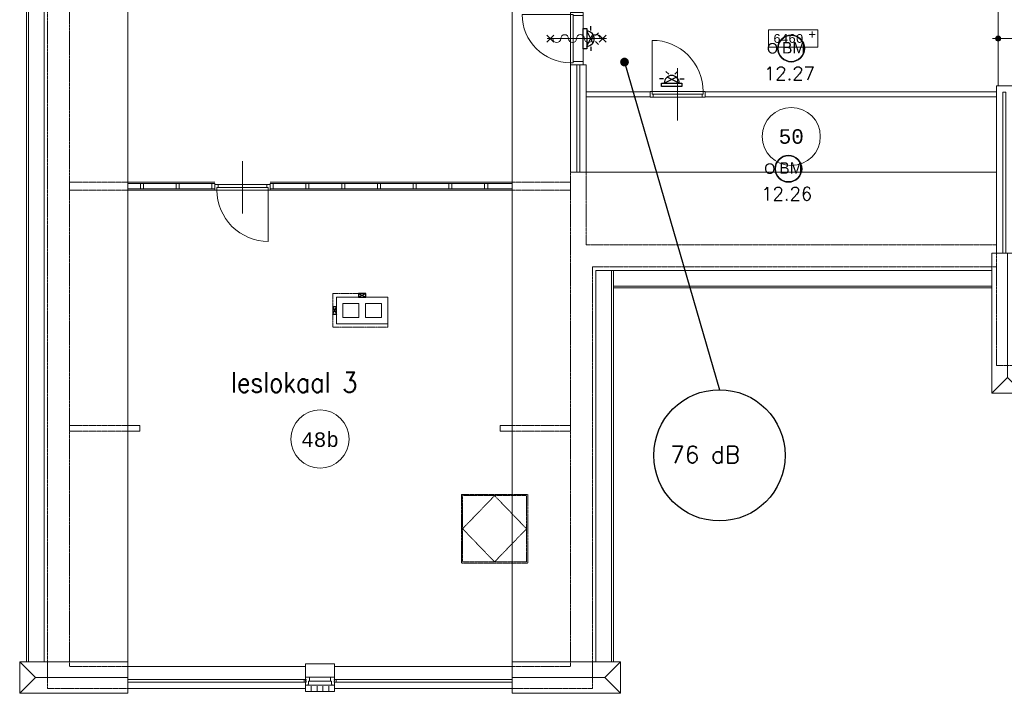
# Model space of a CAD drawing. Header units: millimetres. Extents: x 1890 to 160200, y 5205 to 111580.
# Tile 24 of 51: x 6018 to 22958, y 84555 to 96151. Entities that reach past the tile are written whole.
import ezdxf
from ezdxf.enums import TextEntityAlignment as Align
from ezdxf.xclip import XClip

# ---------------------------------------------------------------- set-up
doc = ezdxf.new("R2010")
doc.units = ezdxf.units.MM
doc.header["$XCLIPFRAME"] = 0
doc.linetypes.add('Xref-geb26-2e-verd$0$E_GOOT3', pattern=[5, 4, -1])
doc.linetypes.add('Xref-geb26-2e-verd$0$HIDDEN', pattern=[0.375, 0.25, -0.125])
for name, color, linetype in [('BRAND', 1, 'Continuous'), ('DB-waardes', 6, 'Continuous'), ('Xref', 253, 'Continuous'), ('Xref-geb26-2e-verd$0$AL$1A---_ALGEMEEN', 253, 'Continuous'), ('Xref-geb26-2e-verd$0$AM$1A---_ARCERING', 253, 'Continuous'), ('Xref-geb26-2e-verd$0$AT$1A---_TEKST035', 253, 'Continuous'), ('Xref-geb26-2e-verd$0$AT$1A---_TEKST050', 253, 'Continuous'), ('Xref-geb26-2e-verd$0$AT$1A---_TEKST070', 253, 'Continuous'), ('Xref-geb26-2e-verd$0$EL6131--_WG', 253, 'Continuous')]:
    doc.layers.add(name, color=color, linetype=linetype)
doc.layers.get('Xref').off()
doc.styles.add('ROMANS', font='romans')
doc.styles.add('TXT', font='txt')
doc.styles.add('Xref-geb26-2e-verd$0$MONOTXT', font='MONOTXT')
doc.styles.add('Xref-geb26-2e-verd$0$ROMANS', font='ROMANS')

# ---------------------------------------------------------------- blocks, each defined once
blk = doc.blocks.new('Xref-geb26-2e-verd$0$ED0881')
at = {"layer": 'Xref-geb26-2e-verd$0$AL$1A---_ALGEMEEN', "color": 0, "linetype": 'Continuous', "lineweight": 0}
for p, q in [((475, -400), (475, 500)), ((915, 0), (35, 0)), ((55, 100), (895, 100)), ((55, 45), (895, 45))]:
    blk.add_line(p, q, dxfattribs=at)
for points in [[(55, 100), (0, 100), (0, 0), (35, 0), (35, 45), (55, 45), (55, 100)], [(950, 0), (915, 0), (915, 45), (895, 45), (895, 100), (950, 100), (950, 0)]]:
    blk.add_lwpolyline(points, close=True, dxfattribs=at)
blk.add_lwpolyline([(35, 0), (35, -880, 0.414214), (915, 0)], format="xyb", dxfattribs=at)
blk = doc.blocks.new('*O279')
at = {"layer": 'Xref-geb26-2e-verd$0$AL$1A---_ALGEMEEN', "color": 0, "linetype": 'Continuous', "lineweight": 0}
for p, q in [((-183, 9), (183, 9)), ((-205.5, -130), (205.5, -130)), ((-183, -63), (183, -63)), ((-150, -240), (-150, -150)), ((-50, -240), (-50, -150)), ((50, -240), (50, -150)), ((150, -240), (150, -150))]:
    blk.add_line(p, q, dxfattribs=at)
for points in [[(-250, 190), (-250, 240), (250, 240), (250, 190)], [(-250, -190), (-250, -240), (250, -240), (250, -190)]]:
    blk.add_lwpolyline(points, dxfattribs=at)
for points in [[(-250, 9), (-185.15, 9), (-183, 6.86), (-183, -63), (-200, -63), (-200, -114), (-205.5, -114), (-205.5, -127.78), (-207.72, -130), (-250, -130), (-250, -76), (-241, -76), (-241, -60), (-250, -60), (-250, -46), (-241, -46), (-241, -30), (-250, -30)], [(250, 9), (185.15, 9), (183, 6.86), (183, -63), (200, -63), (200, -114), (205.5, -114), (205.5, -127.78), (207.72, -130), (250, -130), (250, -76), (241, -76), (241, -60), (250, -60), (250, -46), (241, -46), (241, -30), (250, -30)], [(-275, -30), (-241, -30), (-241, -46), (-250, -46), (-250, -60), (-241, -60), (-241, -76), (-275, -76)], [(275, -30), (241, -30), (241, -46), (250, -46), (250, -60), (241, -60), (241, -76), (275, -76)]]:
    blk.add_lwpolyline(points, close=True, dxfattribs=at)
blk = doc.blocks.new('*O281')
at = {"layer": 'Xref-geb26-2e-verd$0$AL$1A---_ALGEMEEN', "color": 0, "linetype": 'Continuous', "lineweight": 0}
for p, q in [((-1807.5, 70), (-3307.5, 70)), ((-1807.5, 45), (-3307.5, 45)), ((3307.5, 70), (-857.5, 70)), ((3307.5, 45), (-857.5, 45)), ((-1807.5, -45), (-3307.5, -45)), ((-1807.5, -70), (-3307.5, -70)), ((3307.5, -45), (-857.5, -45)), ((3307.5, -70), (-857.5, -70))]:
    blk.add_line(p, q, dxfattribs=at)
at = {"layer": 'Xref-geb26-2e-verd$0$AL$1A---_ALGEMEEN', "color": 0, "linetype": 'Xref-geb26-2e-verd$0$HIDDEN', "lineweight": 0}
for points in [[(-4307.5, -70), (-3307.5, -70), (-3307.5, 70), (-4307.5, 70)], [(4307.5, -70), (3307.5, -70), (3307.5, 70), (4307.5, 70)]]:
    blk.add_lwpolyline(points, close=True, dxfattribs=at)
at = {"layer": 'Xref-geb26-2e-verd$0$AL$1A---_ALGEMEEN', "color": 0, "linetype": 'Continuous', "lineweight": 0}
for points in [[(-3037.5, -45), (-3089.5, -45), (-3089.5, 45), (-3037.5, 45)], [(-2422.5, -45), (-2474.5, -45), (-2474.5, 45), (-2422.5, 45)], [(-1807.5, -45), (-1859.5, -45), (-1859.5, 45), (-1807.5, 45)], [(-857.5, -45), (-805.5, -45), (-805.5, 45), (-857.5, 45)], [(-242.5, -45), (-190.5, -45), (-190.5, 45), (-242.5, 45)], [(372.5, -45), (424.5, -45), (424.5, 45), (372.5, 45)], [(987.5, -45), (1039.5, -45), (1039.5, 45), (987.5, 45)], [(1602.5, -45), (1654.5, -45), (1654.5, 45), (1602.5, 45)], [(2217.5, -45), (2269.5, -45), (2269.5, 45), (2217.5, 45)], [(2832.5, -45), (2884.5, -45), (2884.5, 45), (2832.5, 45)]]:
    blk.add_lwpolyline(points, close=True, dxfattribs=at)
blk = doc.blocks.new('*O285')
at = {"layer": 'Xref-geb26-2e-verd$0$AM$1A---_ARCERING', "linetype": 'Continuous', "lineweight": 0}
blk.add_hatch(color=256, dxfattribs=at).paths.add_polyline_path([(-217.6, 0, 1), (-302.4, 0, 1)])
at = {"layer": 'Xref-geb26-2e-verd$0$AL$1A---_ALGEMEEN', "color": 0, "linetype": 'Continuous', "lineweight": 0}
for p, q in [((-260, -815), (-260, 815)), ((90, -815), (90, 815)), ((-360, 0), (90, 0))]:
    blk.add_line(p, q, dxfattribs=at)
blk.add_circle((-260, 0), 42.4, dxfattribs=at)
blk.add_solid([(90, 76.95), (360, 0), (90, -76.95)], dxfattribs=at)
blk = doc.blocks.new('Xref-geb26-2e-verd$0$ED0831')
at = {"layer": 'Xref-geb26-2e-verd$0$AL$1A---_ALGEMEEN', "color": 0, "linetype": 'Continuous', "lineweight": 0}
for p, q in [((450, -400), (450, 620)), ((0, 0), (0, 220)), ((0, 220), (55, 220)), ((55, 220), (845, 220)), ((55, 220), (55, 45)), ((900, 220), (845, 220)), ((845, 220), (845, 45)), ((900, 0), (900, 220)), ((35, 0), (0, 0)), ((55, 45), (35, 45)), ((35, 45), (35, 0)), ((35, 0), (35, -830)), ((865, 0), (35, 0)), ((55, 45), (845, 45)), ((845, 45), (865, 45)), ((865, 45), (865, 0)), ((865, 0), (900, 0))]:
    blk.add_line(p, q, dxfattribs=at)
blk.add_arc((35, 0), 830, 270, 360, dxfattribs=at)
blk = doc.blocks.new('*O287')
at = {"layer": 'Xref-geb26-2e-verd$0$AL$1A---_ALGEMEEN', "color": 0, "linetype": 'Continuous', "lineweight": 0}
for p in [(0, 1205), (-270, -1205), (270, -1205)]:
    blk.add_line(p, (0, -935), dxfattribs=at)
blk.add_lwpolyline([(-270, 1205), (270, 1205), (270, -1205), (-270, -1205)], close=True, dxfattribs=at)
blk = doc.blocks.new('*O292')
at = {"layer": 'Xref-geb26-2e-verd$0$AL$1A---_ALGEMEEN', "color": 0, "linetype": 'Continuous', "lineweight": 0}
for p in [(-1205, 270), (-1205, -270), (655, 0)]:
    blk.add_line(p, (-935, 0), dxfattribs=at)
blk.add_lwpolyline([(655, -270), (655, 270), (-1205, 270), (-1205, -270)], close=True, dxfattribs=at)
blk = doc.blocks.new('*O293')
at = {"layer": 'Xref-geb26-2e-verd$0$AL$1A---_ALGEMEEN', "color": 0, "linetype": 'Continuous', "lineweight": 0}
for p in [(1205, 270), (-655, 0), (1205, -270)]:
    blk.add_line(p, (935, 0), dxfattribs=at)
blk.add_lwpolyline([(-655, -270), (-655, 270), (1205, 270), (1205, -270)], close=True, dxfattribs=at)
blk = doc.blocks.new('Xref-geb26-2e-verd$0$BRW60')
at = {"layer": 'Xref-geb26-2e-verd$0$AL$1A---_ALGEMEEN', "color": 0, "linetype": 'Continuous', "lineweight": 0}
for p, q in [((-61.42, 393.58), (61.43, 516.42)), ((59.19, 395.81), (-59.19, 514.19)), ((-61.42, -506.42), (61.43, -383.58)), ((59.19, -504.19), (-59.19, -385.81))]:
    blk.add_line(p, q, dxfattribs=at)
blk = doc.blocks.new('*O340')
at = {"layer": 'Xref-geb26-2e-verd$0$AL$1A---_ALGEMEEN', "color": 0, "linetype": 'Continuous', "lineweight": 0}
blk.add_lwpolyline([(0, -407, 1), (0, -271, -1), (0, -136, 1), (0, 0, -1), (0, 136, 1), (0, 271, -1), (0, 407)], format="xyb", dxfattribs=at)
blk = doc.blocks.new('Xref-geb26-2e-verd$0$BRW00')
at = {"layer": 'Xref-geb26-2e-verd$0$AL$1A---_ALGEMEEN', "color": 0, "linetype": 'Continuous', "lineweight": 0}
blk.add_blockref('*O340', (0, 0), dxfattribs=at)
blk = doc.blocks.new('*O358')
at = {"layer": 'Xref-geb26-2e-verd$0$AL$1A---_ALGEMEEN', "color": 0, "linetype": 'Continuous', "lineweight": 0}
blk.add_line((450, 0.01), (-450, 0.01), dxfattribs=at)
at = {"layer": 'Xref-geb26-2e-verd$0$AL$1A---_ALGEMEEN', "color": 0, "linetype": 'Continuous', "lineweight": 0, "rotation": 270}
blk.add_blockref('Xref-geb26-2e-verd$0$BRW00', (-5, 0.01), dxfattribs=at)
blk = doc.blocks.new('Xref-geb26-2e-verd$0$E00112')
at = {"color": 0, "linetype": 'Continuous'}
for p, q in [((0, 1), (-1, 1)), ((-1, 1), (-1, 0)), ((-1, 0), (0, 1)), ((-1, 1), (0, 0)), ((-1, 0), (0, 0)), ((0, 0), (0, 1))]:
    blk.add_line(p, q, dxfattribs=at)
blk = doc.blocks.new('Xref-geb26-2e-verd')
at = {"layer": 'Xref-geb26-2e-verd$0$AL$1A---_ALGEMEEN', "linetype": 'Continuous', "lineweight": 0}
for p, q in [((78882.42, 107281.73), (78882.42, 81336.73)), ((78912.42, 107281.73), (78912.42, 81336.73)), ((79182.42, 107281.73), (79182.42, 81336.73)), ((87237.42, 99321.73), (87237.42, 81336.73)), ((80622.42, 93726.73), (80622.42, 88136.73)), ((95567.42, 89766.73), (88237.42, 89766.73)), ((80622.42, 88136.73), (80622.42, 81336.73)), ((88677.42, 88076.73), (95487.42, 88076.73)), ((88677.42, 81336.73), (88677.42, 88076.73)), ((88947.42, 81336.73), (88947.42, 88076.73)), ((88977.42, 81336.73), (88977.42, 88076.73)), ((88977.42, 87806.73), (95487.42, 87806.73)), ((88977.42, 87776.73), (95487.42, 87776.73))]:
    blk.add_line(p, q, dxfattribs=at)
at = {"layer": 'Xref-geb26-2e-verd$0$AL$1A---_ALGEMEEN', "linetype": 'Xref-geb26-2e-verd$0$HIDDEN', "lineweight": 0}
for points in [[(80622.42, 107741.73), (79242.42, 107741.73), (79242.42, 80876.73), (80622.42, 80876.73)], [(80622.42, 97566.73), (79622.42, 97566.73), (79622.42, 81256.73), (80622.42, 81256.73)], [(88237.42, 89766.73), (88237.42, 81256.73), (87237.42, 81256.73)], [(88507.42, 89766.73), (88507.42, 88516.73), (95567.42, 88516.73)], [(95567.42, 88371.73), (95567.42, 86441.73), (144002.42, 86441.73), (144002.42, 88371.73)], [(95567.42, 88136.73), (88617.42, 88136.73), (88617.42, 80876.73), (87237.42, 80876.73)]]:
    blk.add_lwpolyline(points, dxfattribs=at)
at = {"layer": 'Xref-geb26-2e-verd$0$AL$1A---_ALGEMEEN', "linetype": 'Continuous', "lineweight": 0}
for points in [[(91647.42, 91916.73), (92497.42, 91916.73), (92497.42, 92216.73), (91647.42, 92216.73)], [(88237.42, 89766.73), (88347.42, 89766.73), (88347.42, 91616.73), (88237.42, 91616.73)], [(88397.42, 89766.73), (88507.42, 89766.73), (88507.42, 91616.73), (88397.42, 91616.73)], [(95947.42, 91251.73), (95567.42, 91251.73), (95567.42, 88371.73), (95677.42, 88371.73), (95677.42, 91141.73), (95727.42, 91141.73), (95727.42, 88371.73), (95947.42, 88371.73), (95947.42, 88951.73), (98997.42, 88951.73), (98997.42, 88371.73), (99217.42, 88371.73), (99217.42, 89336.73), (99597.42, 89336.73), (99597.42, 90241.73), (99217.42, 90241.73), (99217.42, 91511.73), (98997.42, 91511.73), (98997.42, 89061.73), (95947.42, 89061.73)], [(88507.42, 91061.73), (89607.42, 91061.73), (89607.42, 91151.73), (88507.42, 91151.73)], [(90557.42, 91061.73), (95567.42, 91061.73), (95567.42, 91151.73), (90557.42, 91151.73)], [(84212.42, 87156.73), (85097.42, 87156.73), (85097.42, 87616.73), (84212.42, 87616.73)], [(84322.42, 87266.73), (84599.92, 87266.73), (84599.92, 87506.73), (84322.42, 87506.73)], [(84709.92, 87506.73), (84987.42, 87506.73), (84987.42, 87266.73), (84709.92, 87266.73)], [(80622.42, 85306.73), (80832.42, 85306.73), (80832.42, 85406.73), (80622.42, 85406.73)], [(87237.42, 85306.73), (87027.42, 85306.73), (87027.42, 85406.73), (87237.42, 85406.73)], [(80622.42, 81036.73), (83679.92, 81036.73), (83679.92, 81256.73), (80622.42, 81256.73)], [(87237.42, 81036.73), (84179.92, 81036.73), (84179.92, 81256.73), (87237.42, 81256.73)], [(80622.42, 80876.73), (83679.92, 80876.73), (83679.92, 80986.73), (80622.42, 80986.73)], [(87237.42, 80876.73), (84179.92, 80876.73), (84179.92, 80986.73), (87237.42, 80986.73)]]:
    blk.add_lwpolyline(points, close=True, dxfattribs=at)
at = {"layer": 'Xref-geb26-2e-verd$0$AL$1A---_ALGEMEEN', "linetype": 'Xref-geb26-2e-verd$0$HIDDEN', "lineweight": 0}
for points in [[(79622.42, 85306.73), (80622.42, 85306.73), (80622.42, 85406.73), (79622.42, 85406.73)], [(88237.42, 85306.73), (87237.42, 85306.73), (87237.42, 85406.73), (88237.42, 85406.73)], [(86363.02, 84219.07), (87503.02, 84219.07), (87503.02, 83039.07), (86363.02, 83039.07)], [(86383.02, 84199.07), (87483.02, 84199.07), (87483.02, 83059.07), (86383.02, 83059.07)], [(86933.02, 84199.07), (86383.02, 83629.07), (86933.02, 83059.07), (87483.02, 83629.07)]]:
    blk.add_lwpolyline(points, close=True, dxfattribs=at)
at = {"layer": 'Xref-geb26-2e-verd$0$AL$1A---_ALGEMEEN', "linetype": 'Continuous', "lineweight": 0}
for centre in [(92037.4173, 90381.73184), (83929.92131, 85174.22989)]:
    blk.add_circle(centre, 500, dxfattribs=at)
at = {"layer": 'Xref-geb26-2e-verd$0$EL6131--_WG', "linetype": 'Xref-geb26-2e-verd$0$E_GOOT3', "lineweight": 0}
for p, q in [((84589.92, 87676.73, 2500), (84152.42, 87676.73, 2500)), ((84152.42, 87676.73, 2500), (84152.42, 87096.73, 2500)), ((84589.92, 87616.73, 2500), (84212.42, 87616.73, 2500)), ((84212.42, 87616.73, 2500), (84212.42, 87156.73, 2500)), ((84152.42, 87096.73, 2500), (85097.42, 87096.73, 2500)), ((84212.42, 87156.73, 2500), (85097.42, 87156.73, 2500))]:
    blk.add_line(p, q, dxfattribs=at)
at = {"layer": 'Xref-geb26-2e-verd$0$EL6131--_WG', "lineweight": 0}
blk.add_line((85097.42, 87156.73), (85097.42, 87096.73, 2500), dxfattribs=at)
at = {"layer": 'Xref-geb26-2e-verd$0$AL$1A---_ALGEMEEN', "linetype": 'Continuous', "lineweight": 0}
for name, p in [('*O285', (95857.42, 92066.73)), ('*O358', (88347.42, 92066.72)), ('*O281', (83929.92, 89526.73)), ('*O287', (95757.42, 87166.73)), ('*O292', (79967.42, 81066.73)), ('*O293', (87892.42, 81066.73)), ('*O279', (83929.92, 81066.73))]:
    blk.add_blockref(name, p, dxfattribs=at)
for name, p, rotation in [('Xref-geb26-2e-verd$0$ED0831', (88237.42, 92516.73), 270), ('Xref-geb26-2e-verd$0$BRW60', (88347.42, 92066.73), 90)]:
    blk.add_blockref(name, p, dxfattribs=dict(at, rotation=rotation))
at = {"layer": 'Xref-geb26-2e-verd$0$AL$1A---_ALGEMEEN', "linetype": 'Continuous', "lineweight": 0, "yscale": -1}
blk.add_blockref('Xref-geb26-2e-verd$0$ED0881', (89607.42, 91156.73), dxfattribs=at)
at = {"layer": 'Xref-geb26-2e-verd$0$AL$1A---_ALGEMEEN', "linetype": 'Continuous', "lineweight": 0, "yscale": -1, "rotation": 180}
blk.add_blockref('Xref-geb26-2e-verd$0$ED0881', (83072.42, 89456.73), dxfattribs=at)
at = {"layer": 'Xref-geb26-2e-verd$0$EL6131--_WG', "linetype": 'Continuous', "lineweight": 0, "xscale": 60, "yscale": 130, "zscale": 60, "rotation": 270}
blk.add_blockref('Xref-geb26-2e-verd$0$E00112', (84589.92, 87616.73), dxfattribs=at)
at = {"layer": 'Xref-geb26-2e-verd$0$EL6131--_WG', "linetype": 'Continuous', "lineweight": 0, "xscale": 60, "yscale": 130, "zscale": 60}
blk.add_blockref('Xref-geb26-2e-verd$0$E00112', (84212.42, 87321.73), dxfattribs=at)
at = {"layer": 'Xref-geb26-2e-verd$0$AT$1A---_TEKST035', "linetype": 'Continuous', "lineweight": 0, "style": 'Xref-geb26-2e-verd$0$MONOTXT'}
for s, p in [('+', (92332.64, 92137.99)), ('6460', (91727.05, 92069.27))]:
    blk.add_text(s, height=150, dxfattribs=at).set_placement(p, align=Align.MIDDLE_LEFT)
at = {"layer": 'Xref-geb26-2e-verd$0$AT$1A---_TEKST050', "linetype": 'Continuous', "lineweight": 0, "style": 'Xref-geb26-2e-verd$0$MONOTXT'}
for s, p in [('50', (92037.36, 90381.68)), ('48b', (83929.91, 85174.24))]:
    blk.add_text(s, height=250.00002, dxfattribs=at).set_placement(p, align=Align.MIDDLE)
at = {"layer": 'Xref-geb26-2e-verd$0$AT$1A---_TEKST070', "linetype": 'Continuous', "lineweight": 0, "style": 'Xref-geb26-2e-verd$0$ROMANS', "width": 0.857143}
blk.add_text('leslokaal 3', height=349.99998, dxfattribs=at).set_placement((82398.13, 85973.02))
blk = doc.blocks.new('BR-OPT-M')
at = {"layer": 'BRAND', "color": 0}
blk.add_lwpolyline([(1.75, 0, 1), (-1.75, 0, 1)], format="xyb", close=True, dxfattribs=at)
blk.add_circle((0, 0), 1.75, dxfattribs=at)
for start, end in [(0, 180), (180, 0)]:
    blk.add_arc((0, 0), 1.75, start, end, dxfattribs=at)
at = {"layer": 'BRAND', "color": 0, "style": 'TXT'}
blk.add_text('O', height=1.4, dxfattribs=at).set_placement((-3.2, -0.68))
at = {"layer": 'BRAND', "color": 0, "insert": (-1.2, 0.86), "char_height": 1.522, "width": 4.0171, "attachment_point": 1, "style": 'TXT'}
blk.add_mtext('BM', dxfattribs=at)
at = {"layer": 'BRAND', "color": 0, "style": 'ROMANS'}
blk.add_attdef('ION1-B', text='', height=1.75, dxfattribs=at).set_placement((-0.23, -2.43), align=Align.TOP_CENTER)
blk = doc.blocks.new('NEVENIN')
at = {"layer": 'BRAND', "color": 0}
for p, q in [((-0.86, 3.53), (-1.68, 4.35)), ((0.86, 3.53), (1.68, 4.35)), ((-2.37, 2.19), (-3.54, 2.19)), ((-2.91, 1.02), (2.91, 1.02)), ((-2.91, 0), (-2.91, 1.02)), ((2.91, 0), (-2.91, 0)), ((-2.16, 1.02), (1.31, 2.74)), ((2.16, 1.02), (-1.31, 2.74)), ((2.37, 2.19), (3.54, 2.19)), ((2.91, 1.02), (2.91, 0))]:
    blk.add_line(p, q, dxfattribs=at)
blk.add_arc((0, 1.02), 2.16, 360, 180, dxfattribs=at)

msp = doc.modelspace()

# ---------------------------------------------------------------- linework, layer by layer
at = {"layer": 'DB-waardes'}
msp.add_line((16424, 95422), (18056, 89782), dxfattribs=at)
at = {"layer": 'DB-waardes', "const_width": 75}
msp.add_lwpolyline([(16386, 95422, 1), (16461, 95422, 1)], format="xyb", close=True, dxfattribs=at)
at = {"layer": 'DB-waardes'}
msp.add_circle((18056, 88652), 1130, dxfattribs=at)

# ---------------------------------------------------------------- block references
at = {"layer": 'BRAND', "xscale": 60, "yscale": 60, "zscale": 60, "rotation": 270}
msp.add_blockref('NEVENIN', (15713, 95825), dxfattribs=at)
at = {"layer": 'BRAND', "xscale": 130, "yscale": 130, "zscale": 130}
for p, values in [((19291, 95656), {'ION1-B': '12.27'}), ((19244, 93585), {'ION1-B': '12.26'})]:
    msp.add_blockref('BR-OPT-M', p, dxfattribs=at).add_auto_attribs(values)
at = {"layer": 'BRAND', "xscale": 60, "yscale": 60, "zscale": 60}
msp.add_blockref('NEVENIN', (17236, 95000), dxfattribs=at)
at = {"layer": 'Xref'}
ref = msp.add_blockref('Xref-geb26-2e-verd', (-72745, 3759), dxfattribs=at)
XClip(ref).set_block_clipping_path([(78762.42, 80796.73), (160709.5858067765, 108646.2541075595)])

# ---------------------------------------------------------------- texts
at = {"layer": 'DB-waardes', "style": 'ROMANS'}
msp.add_text('76 dB', height=292.5, dxfattribs=at).set_placement((17210, 88519))

doc.saveas('drawing.dxf')
